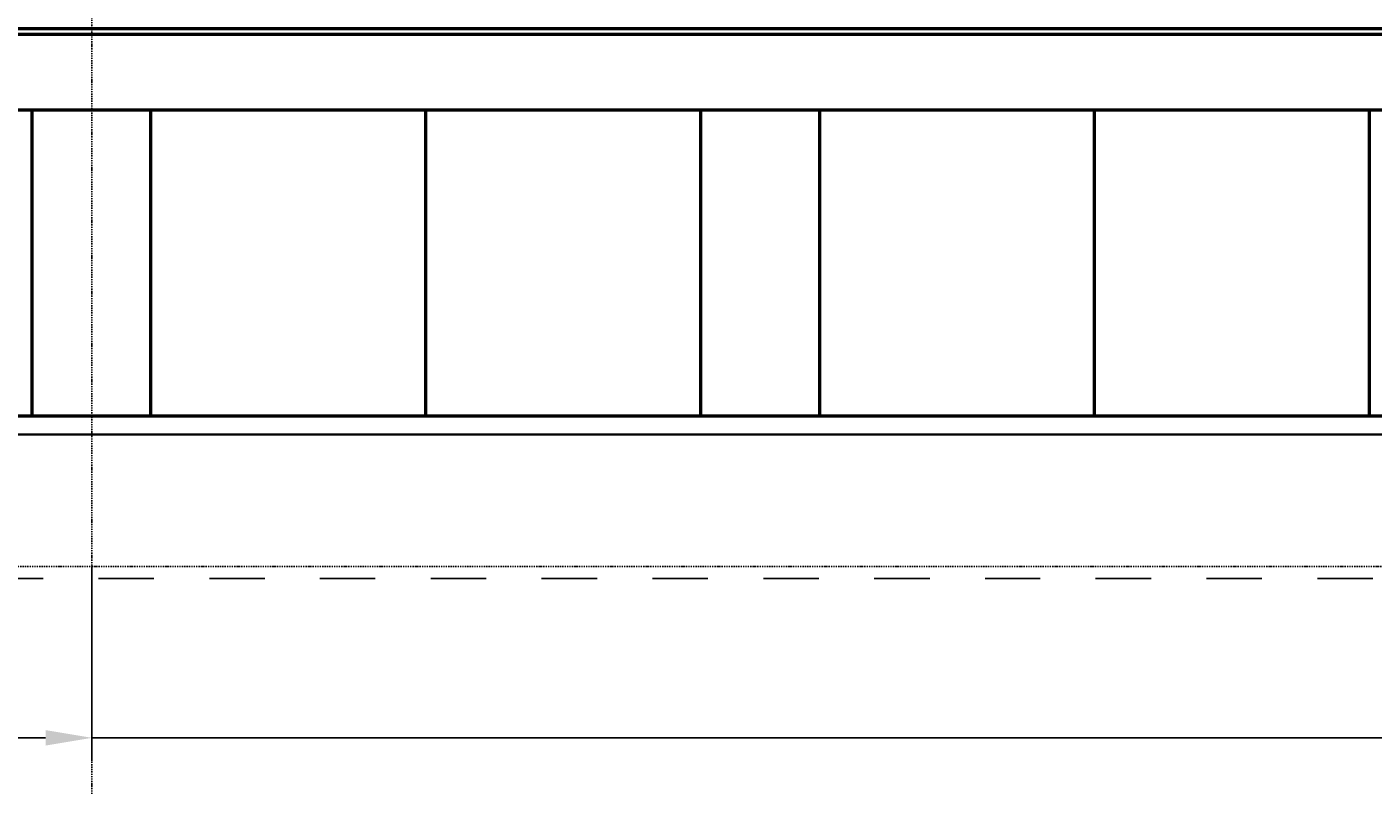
# Model space of a CAD drawing. Header units: millimetres. Extents: x -16263 to 65836, y 12201 to 60971.
# Tile 6 of 66: x -1891 to 5355, y 12866 to 16995. Entities that reach past the tile are written whole.
import ezdxf

# ---------------------------------------------------------------- set-up
doc = ezdxf.new("R2010")
doc.units = ezdxf.units.MM
doc.linetypes.add('DASHDOT', pattern=[25.4, 12.7, -6.35, 0, -6.35])
for name, color, linetype in [('AL$4A---_STEMPEL', 7, 'Continuous'), ('maat', 1, 'Continuous'), ('stramien', 1, 'DASHDOT'), ('vanarris', 253, 'Continuous')]:
    doc.layers.add(name, color=color, linetype=linetype)
doc.styles.get("Standard").update_dxf_attribs({"font": 'arial.ttf'})
doc.dimstyles.new('Annotative', dxfattribs={"dimscale": 0, "dimtxt": 2.5, "dimasz": 2.5, "dimexe": 1.25, "dimexo": 0.625, "dimtad": 1, "dimtxsty": 'Standard', "dimcen": 2.5, "dimadec": 0, "dimazin": 0, "dimtfac": 1, "dimtmove": 0, "dimatfit": 3, "dimfxl": 1, "dimarcsym": 0})

# ---------------------------------------------------------------- blocks, each defined once
blk = doc.blocks.new('*U144')
at = {"layer": 'stramien', "color": 1, "ltscale": 0.5}
blk.add_lwpolyline([(0, 21501.2), (0, -21501.2)], dxfattribs=at)
blk = doc.blocks.new('*U143')
at = {"layer": 'stramien', "color": 0, "linetype": 'ByBlock', "lineweight": -2, "transparency": 16777216}
blk.add_blockref('*U144', (7200, 0), dxfattribs=at)
blk = doc.blocks.new('vanarris noord')
at = {"layer": 'vanarris', "lineweight": 50}
for p, q in [((-25200, -2870), (-18000, -2870)), ((-18000, -2870), (-7200, -2870)), ((-25200, -2900), (-18000, -2900)), ((-18000, -2900), (-7200, -2900)), ((43500, -3310), (-25500, -3310)), ((-18320, -4955), (-18320, -3310)), ((-17680, -4955), (-17680, -3310)), ((-16200, -4955), (-16200, -3310)), ((-14720, -4955), (-14720, -3310)), ((-14080, -4955), (-14080, -3310)), ((-12600, -4955), (-12600, -3310)), ((-11120, -4955), (-11120, -3310)), ((-25500, -4955), (14400, -4955))]:
    blk.add_line(p, q, dxfattribs=at)
at = {"layer": 'vanarris', "lineweight": 35}
blk.add_line((36100, -5055), (-30491.1, -5055), dxfattribs=at)
at = {"layer": 'vanarris', "lineweight": 25}
for p, q in [((-18560, -5830), (-18260, -5830)), ((-17962.5, -5830), (-17665, -5830)), ((-17365, -5830), (-17067.5, -5830)), ((-16770, -5830), (-16472.5, -5830)), ((-16172.5, -5830), (-15875, -5830)), ((-15577.5, -5830), (-15277.5, -5830)), ((-14980, -5830), (-14682.5, -5830)), ((-14382.5, -5830), (-14085, -5830)), ((-13787.5, -5830), (-13487.5, -5830)), ((-13190, -5830), (-12892.5, -5830)), ((-12595, -5830), (-12295, -5830)), ((-11997.5, -5830), (-11700, -5830)), ((-11400, -5830), (-11102.5, -5830))]:
    blk.add_line(p, q, dxfattribs=at)
blk = doc.blocks.new('*D246')
at = {"layer": 'Defpoints', "color": 0, "transparency": 16777216}
for p in [(-8741.1, 14091.2), (-1541.1, 14091.2), (-1541.1, 13168.9)]:
    blk.add_point(p, dxfattribs=at)
at = {"layer": 'maat', "color": 0, "lineweight": -2, "transparency": 16777216}
for p, q in [((-8741.1, 14028.7), (-8741.1, 13043.9)), ((-1541.1, 14028.7), (-1541.1, 13043.9)), ((-8491.1, 13168.9), (-1791.1, 13168.9))]:
    blk.add_line(p, q, dxfattribs=at)
at = {"layer": 'maat', "color": 0, "transparency": 16777216}
for points in [[(-8491.1, 13210.6), (-8491.1, 13127.3), (-8741.1, 13168.9)], [(-1791.1, 13210.6), (-1791.1, 13127.3), (-1541.1, 13168.9)]]:
    blk.add_solid(points, dxfattribs=at)
at = {"layer": 'maat', "color": 0, "transparency": 16777216, "insert": (-5141.1, 13359.1), "char_height": 250, "attachment_point": 5}
blk.add_mtext('7200', dxfattribs=at)
blk = doc.blocks.new('*D275')
at = {"layer": 'Defpoints', "color": 0, "transparency": 16777216}
for p in [(-1541.1, 14091.2), (5658.9, 14091.2), (5658.9, 13168.9)]:
    blk.add_point(p, dxfattribs=at)
at = {"layer": 'maat', "color": 0, "lineweight": -2, "transparency": 16777216}
for p, q in [((-1541.1, 14090.6), (-1541.1, 13167.7)), ((5658.9, 14090.6), (5658.9, 13167.7)), ((-1538.6, 13168.9), (5656.4, 13168.9))]:
    blk.add_line(p, q, dxfattribs=at)
at = {"layer": 'maat', "color": 0, "transparency": 16777216}
for points in [[(-1538.6, 13169.4), (-1538.6, 13168.5), (-1541.1, 13168.9)], [(5656.4, 13169.4), (5656.4, 13168.5), (5658.9, 13168.9)]]:
    blk.add_solid(points, dxfattribs=at)
at = {"layer": 'maat', "color": 0, "transparency": 16777216, "insert": (2058.9, 13170.8), "char_height": 2.5, "attachment_point": 5}
blk.add_mtext('7200', dxfattribs=at)

msp = doc.modelspace()

# ---------------------------------------------------------------- linework, layer by layer
at = {"layer": 'stramien', "color": 1, "ltscale": 0.5}
msp.add_lwpolyline([(-16263.493, 14091.188), (63899.959, 14091.188)], dxfattribs=at)

# ---------------------------------------------------------------- block references
at = {"layer": 'AL$4A---_STEMPEL'}
msp.add_blockref('vanarris noord', (16456.374, 19856.188), dxfattribs=at)
at = {"layer": 'stramien'}
msp.add_blockref('*U143', (-8741.126, 34367.487), dxfattribs=at)

# ---------------------------------------------------------------- dimensions: what is measured, and where the dimension line sits
at = {"layer": 'maat'}
for base, p1, p2, picture, middle in [((-1541.126, 13168.937), (-8741.126, 14091.188), (-1541.126, 14091.188), '*D246', (-5141.126, 13359.08)), ((5658.874, 13168.937), (-1541.126, 14091.188), (5658.874, 14091.188), '*D275', (2058.874, 13170.839))]:
    dim = msp.add_linear_dim(base=base, p1=p1, p2=p2, dimstyle='Annotative', dxfattribs=at)
    dim.commit()
    dim.dimension.update_dxf_attribs({"geometry": picture, "text_midpoint": middle})

doc.saveas('drawing.dxf')
